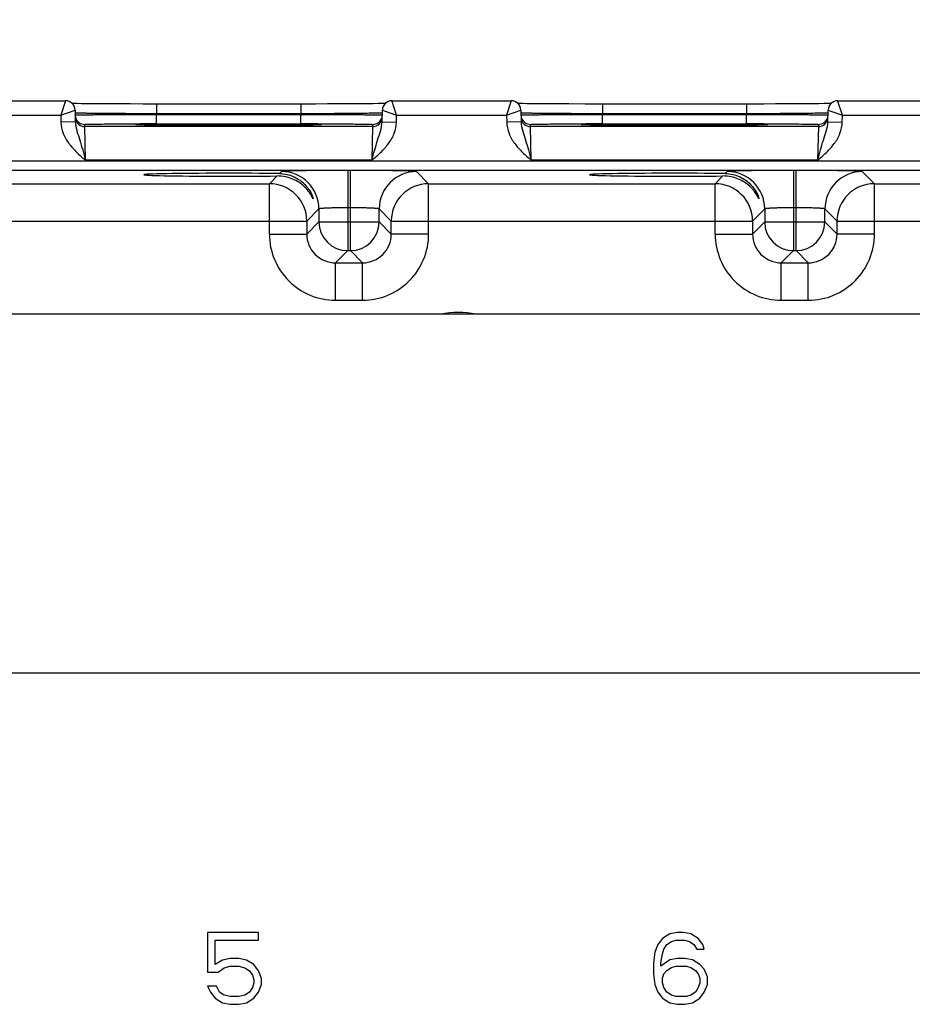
# Model space of a CAD drawing. Header units: inches. Extents: x 0 to 34, y 0 to 22.
# Tile 27 of 97: x 10.4 to 12.3, y 16 to 18.1. Entities that reach past the tile are written whole.
import ezdxf

# ---------------------------------------------------------------- set-up
doc = ezdxf.new("R2010")
doc.units = ezdxf.units.IN
doc.header["$LTSCALE"] = 1.87
doc.header["$MEASUREMENT"] = 0
doc.layers.get('0').update_dxf_attribs({"linetype": 'CONTINUOUS'})
doc.layers.add('COSMETIC', color=7, linetype='CONTINUOUS')
doc.layers.add('DIMENSIONS', color=7, linetype='CONTINUOUS')
doc.styles.get("Standard").update_dxf_attribs({"font": 'txt', "width": 0.8})
doc.dimstyles.new('DIMSTYLE_1', dxfattribs={"dimtxt": 0.125, "dimasz": 0.18, "dimexe": 0.125, "dimexo": 0.0625, "dimgap": 0.09, "dimtad": 0, "dimtih": 1, "dimtoh": 1, "dimzin": 4, "dimdsep": 46, "dimtxsty": 'STANDARD', "dimblk": '_FILLED', "dimblk1": '_FILLED', "dimblk2": '_FILLED', "dimcen": 0.09, "dimadec": 0, "dimazin": 0, "dimtp": 0.001, "dimtm": 0.001, "dimtfac": 1, "dimtofl": 0, "dimtmove": 0, "dimatfit": 3, "dimldrblk": '_FILLED', "dimfxl": 1, "dimtolj": 1, "dimtzin": 4, "dimarcsym": 0})

# ---------------------------------------------------------------- blocks, each defined once
blk = doc.blocks.new('*D14')
at = {"layer": 'DIMENSIONS', "color": 2, "linetype": 'CONTINUOUS'}
blk.add_line((13.6658, 16.7838), (13.6658, 18.5573), dxfattribs=at)
at = {"layer": 'DIMENSIONS', "color": 2, "linetype": 'CONTINUOUS', "insert": (13.6033, 18.6198), "char_height": 0.125, "width": 1.225, "attachment_point": 1, "rotation": 90, "line_spacing_factor": 0.9}
blk.add_mtext('9.67{\\Ftxt.shx;\\W1.000000;\\H0.125000; }[245.6]', dxfattribs=at)
blk = doc.blocks.new('_FILLED')
at = {"color": 0, "linetype": 'BYBLOCK'}
blk.add_solid([(0, 0), (-1, 0.174), (-1, -0.174)], dxfattribs=at)
blk = doc.blocks.new('*D15')
at = {"layer": 'DIMENSIONS', "color": 2, "linetype": 'CONTINUOUS'}
blk.add_line((18.8868, 16.7838), (18.8868, 18.5573), dxfattribs=at)
at = {"layer": 'DIMENSIONS', "color": 2, "linetype": 'CONTINUOUS', "insert": (18.8243, 18.6198), "char_height": 0.125, "width": 1.325, "attachment_point": 1, "rotation": 90, "line_spacing_factor": 0.9}
blk.add_mtext('14.89{\\Ftxt.shx;\\W1.000000;\\H0.125000; }[378.3]', dxfattribs=at)

msp = doc.modelspace()

# ---------------------------------------------------------------- linework, layer by layer
at = {"color": 7, "linetype": 'CONTINUOUS'}
for p, q in [((10.2823, 17.8816), (10.5313, 17.8816)), ((10.5313, 17.8816), (10.5215, 17.8516)), ((10.5473, 17.8759), (10.5452, 17.8759)), ((10.5551, 17.8758), (10.5473, 17.8759)), ((10.5646, 17.8756), (10.5551, 17.8758)), ((10.5723, 17.8755), (10.5646, 17.8756)), ((10.5863, 17.8754), (10.5723, 17.8755)), ((10.6026, 17.8753), (10.5863, 17.8754)), ((10.621, 17.8752), (10.6026, 17.8753)), ((10.6415, 17.8751), (10.621, 17.8752)), ((10.6661, 17.875), (10.6415, 17.8751)), ((10.6925, 17.8749), (10.6661, 17.875)), ((10.7181, 17.8749), (10.6925, 17.8749)), ((11.0289, 17.8749), (10.7181, 17.8749)), ((10.7214, 17.8749), (10.7214, 17.8553)), ((11.0222, 17.8749), (11.0222, 17.8553)), ((11.0527, 17.8749), (11.0289, 17.8749)), ((11.0777, 17.875), (11.0527, 17.8749)), ((11.1007, 17.8751), (11.0777, 17.875)), ((11.1235, 17.8752), (11.1007, 17.8751)), ((11.1434, 17.8753), (11.1235, 17.8752)), ((11.159, 17.8754), (11.1434, 17.8753)), ((11.1732, 17.8756), (11.159, 17.8754)), ((11.1838, 17.8757), (11.1732, 17.8756)), ((11.1922, 17.8758), (11.1838, 17.8757)), ((11.1984, 17.8759), (11.1922, 17.8758)), ((11.2221, 17.8516), (11.212, 17.8823)), ((11.2123, 17.8816), (11.4613, 17.8816)), ((11.4613, 17.8816), (11.4515, 17.8516)), ((11.4773, 17.8759), (11.4752, 17.8759)), ((11.4851, 17.8758), (11.4773, 17.8759)), ((11.4946, 17.8756), (11.4851, 17.8758)), ((11.5072, 17.8755), (11.4946, 17.8756)), ((11.522, 17.8754), (11.5072, 17.8755)), ((11.539, 17.8752), (11.522, 17.8754)), ((11.5582, 17.8751), (11.539, 17.8752)), ((11.5815, 17.875), (11.5582, 17.8751)), ((11.6157, 17.8749), (11.5815, 17.875)), ((11.6457, 17.8749), (11.6157, 17.8749)), ((11.9535, 17.8749), (11.6457, 17.8749)), ((11.6514, 17.8749), (11.6514, 17.8553)), ((11.9522, 17.8749), (11.9522, 17.8553)), ((11.9879, 17.8749), (11.9535, 17.8749)), ((12.0125, 17.875), (11.9879, 17.8749)), ((12.0351, 17.8751), (12.0125, 17.875)), ((12.0555, 17.8752), (12.0351, 17.8751)), ((12.0734, 17.8753), (12.0555, 17.8752)), ((12.089, 17.8754), (12.0734, 17.8753)), ((12.1032, 17.8756), (12.089, 17.8754)), ((12.1138, 17.8757), (12.1032, 17.8756)), ((12.1222, 17.8758), (12.1138, 17.8757)), ((12.1284, 17.8759), (12.1222, 17.8758)), ((12.1521, 17.8516), (12.142, 17.8823)), ((12.1423, 17.8816), (12.3913, 17.8816)), ((10.2921, 17.8516), (10.5215, 17.8516)), ((10.5215, 17.8516), (10.5512, 17.8619)), ((10.5215, 17.8516), (10.5217, 17.8374)), ((10.5513, 17.8619), (10.5517, 17.838)), ((10.7214, 17.8553), (10.7214, 17.8533)), ((10.7214, 17.8553), (11.0222, 17.8553)), ((10.7214, 17.8337), (10.7214, 17.8533)), ((10.7214, 17.8533), (11.0221, 17.8533)), ((11.0222, 17.8553), (11.0221, 17.8533)), ((11.0221, 17.8337), (11.0221, 17.8533)), ((11.1919, 17.838), (11.1923, 17.8619)), ((11.1923, 17.8619), (11.1961, 17.8606)), ((11.1961, 17.8606), (11.2221, 17.8516)), ((11.2218, 17.8374), (11.2221, 17.8516)), ((11.2221, 17.8516), (11.4515, 17.8516)), ((11.4515, 17.8516), (11.4812, 17.8619)), ((11.4515, 17.8516), (11.4517, 17.8374)), ((11.4813, 17.8619), (11.4817, 17.838)), ((11.6514, 17.8553), (11.6514, 17.8533)), ((11.6514, 17.8553), (11.9522, 17.8553)), ((11.6514, 17.8337), (11.6514, 17.8533)), ((11.6514, 17.8533), (11.9521, 17.8533)), ((11.9522, 17.8553), (11.9521, 17.8533)), ((11.9521, 17.8337), (11.9521, 17.8533)), ((12.1219, 17.838), (12.1223, 17.8619)), ((12.1223, 17.8619), (12.1261, 17.8606)), ((12.1261, 17.8606), (12.1521, 17.8516)), ((12.1518, 17.8374), (12.1521, 17.8516)), ((12.1521, 17.8516), (12.3815, 17.8516)), ((10.5517, 17.838), (10.5217, 17.8374)), ((10.5715, 17.8277), (10.5715, 17.8324)), ((11.172, 17.8277), (10.5715, 17.8277)), ((10.5731, 17.7577), (10.5715, 17.8277)), ((10.6808, 17.8316), (10.6806, 17.8316)), ((10.681, 17.8316), (10.6808, 17.8316)), ((10.6814, 17.8315), (10.681, 17.8316)), ((10.6819, 17.8315), (10.6814, 17.8315)), ((10.6826, 17.8315), (10.6819, 17.8315)), ((10.6836, 17.8314), (10.6826, 17.8315)), ((10.6852, 17.8314), (10.6836, 17.8314)), ((10.6876, 17.8313), (10.6852, 17.8314)), ((10.6915, 17.8312), (10.6876, 17.8313)), ((10.6981, 17.8311), (10.6915, 17.8312)), ((10.7074, 17.8309), (10.6981, 17.8311)), ((10.7188, 17.8308), (10.7074, 17.8309)), ((10.7325, 17.8307), (10.7188, 17.8308)), ((10.7214, 17.8337), (11.0221, 17.8337)), ((10.7486, 17.8305), (10.7325, 17.8307)), ((10.7673, 17.8304), (10.7486, 17.8305)), ((10.7886, 17.8303), (10.7673, 17.8304)), ((10.81, 17.8302), (10.7848, 17.8303)), ((10.8126, 17.8302), (10.7886, 17.8303)), ((10.8109, 17.8302), (10.81, 17.8302)), ((10.8369, 17.8302), (10.8126, 17.8302)), ((10.8633, 17.8301), (10.8369, 17.8302)), ((10.8882, 17.8301), (10.8633, 17.8301)), ((10.9135, 17.8302), (10.8882, 17.8301)), ((10.9374, 17.8302), (10.9135, 17.8302)), ((10.9336, 17.8302), (10.9258, 17.8302)), ((10.9344, 17.8302), (10.9336, 17.8302)), ((10.9611, 17.8303), (10.9374, 17.8302)), ((10.9824, 17.8304), (10.9611, 17.8303)), ((11, 17.8306), (10.9824, 17.8304)), ((11.0153, 17.8307), (11, 17.8306)), ((11.0282, 17.8308), (11.0153, 17.8307)), ((11.0389, 17.831), (11.0282, 17.8308)), ((11.047, 17.8311), (11.0389, 17.831)), ((11.0529, 17.8312), (11.047, 17.8311)), ((11.0564, 17.8313), (11.0529, 17.8312)), ((11.0578, 17.8314), (11.0564, 17.8313)), ((11.0595, 17.8314), (11.0578, 17.8314)), ((11.0607, 17.8315), (11.0595, 17.8314)), ((11.0615, 17.8315), (11.0607, 17.8315)), ((11.062, 17.8315), (11.0615, 17.8315)), ((11.0625, 17.8316), (11.062, 17.8315)), ((11.0627, 17.8316), (11.0625, 17.8316)), ((11.0629, 17.8316), (11.0627, 17.8316)), ((11.0631, 17.8316), (11.0629, 17.8316)), ((11.0632, 17.8316), (11.0631, 17.8316)), ((11.172, 17.8277), (11.1704, 17.7577)), ((11.1721, 17.8324), (11.172, 17.8277)), ((11.1919, 17.838), (11.2218, 17.8374)), ((11.4817, 17.838), (11.4517, 17.8374)), ((11.5015, 17.8277), (11.5015, 17.8324)), ((12.102, 17.8277), (11.5015, 17.8277)), ((11.5031, 17.7577), (11.5015, 17.8277)), ((11.6107, 17.8316), (11.6105, 17.8316)), ((11.6109, 17.8316), (11.6107, 17.8316)), ((11.6112, 17.8316), (11.6109, 17.8316)), ((11.6117, 17.8315), (11.6112, 17.8316)), ((11.6123, 17.8315), (11.6117, 17.8315)), ((11.6131, 17.8315), (11.6123, 17.8315)), ((11.6142, 17.8314), (11.6131, 17.8315)), ((11.616, 17.8314), (11.6142, 17.8314)), ((11.6185, 17.8313), (11.616, 17.8314)), ((11.6225, 17.8312), (11.6185, 17.8313)), ((11.6295, 17.8311), (11.6225, 17.8312)), ((11.6391, 17.8309), (11.6295, 17.8311)), ((11.6509, 17.8308), (11.6391, 17.8309)), ((11.665, 17.8306), (11.6509, 17.8308)), ((11.6514, 17.8337), (11.9521, 17.8337)), ((11.6815, 17.8305), (11.665, 17.8306)), ((11.7058, 17.8304), (11.6815, 17.8305)), ((11.7283, 17.8303), (11.7058, 17.8304)), ((11.74, 17.8302), (11.7148, 17.8303)), ((11.7556, 17.8302), (11.7283, 17.8303)), ((11.7409, 17.8302), (11.74, 17.8302)), ((11.7884, 17.8301), (11.7556, 17.8302)), ((11.82, 17.8301), (11.7884, 17.8301)), ((11.8488, 17.8302), (11.82, 17.8301)), ((11.8756, 17.8303), (11.8488, 17.8302)), ((11.8636, 17.8302), (11.8558, 17.8302)), ((11.8644, 17.8302), (11.8636, 17.8302)), ((11.8985, 17.8304), (11.8756, 17.8303)), ((11.9202, 17.8305), (11.8985, 17.8304)), ((11.9379, 17.8306), (11.9202, 17.8305)), ((11.9529, 17.8308), (11.9379, 17.8306)), ((11.9646, 17.8309), (11.9529, 17.8308)), ((11.9741, 17.8311), (11.9646, 17.8309)), ((11.9811, 17.8312), (11.9741, 17.8311)), ((11.9853, 17.8313), (11.9811, 17.8312)), ((11.9878, 17.8314), (11.9853, 17.8313)), ((11.9895, 17.8314), (11.9878, 17.8314)), ((11.9907, 17.8315), (11.9895, 17.8314)), ((11.9915, 17.8315), (11.9907, 17.8315)), ((11.992, 17.8315), (11.9915, 17.8315)), ((11.9925, 17.8316), (11.992, 17.8315)), ((11.9927, 17.8316), (11.9925, 17.8316)), ((11.9929, 17.8316), (11.9927, 17.8316)), ((11.9931, 17.8316), (11.9929, 17.8316)), ((11.9932, 17.8316), (11.9931, 17.8316)), ((12.102, 17.8277), (12.1004, 17.7577)), ((12.1021, 17.8324), (12.102, 17.8277)), ((12.1219, 17.838), (12.1518, 17.8374)), ((19.6905, 17.7555), (6.7202, 17.7555)), ((11.1704, 17.7577), (10.5731, 17.7577)), ((12.1004, 17.7577), (11.5031, 17.7577)), ((19.6905, 17.7365), (6.7202, 17.7365)), ((10.9728, 17.7248), (10.9566, 17.7087)), ((10.982, 17.7341), (10.9778, 17.7298)), ((11.12, 17.7364), (11.12, 17.5691)), ((11.1256, 17.7364), (11.12, 17.7364)), ((11.1256, 17.5691), (11.1256, 17.7364)), ((11.2889, 17.7087), (11.2635, 17.7341)), ((11.9028, 17.7248), (11.8866, 17.7087)), ((11.912, 17.7341), (11.9078, 17.7298)), ((12.05, 17.7364), (12.05, 17.5691)), ((12.0556, 17.7364), (12.05, 17.7364)), ((12.0556, 17.5691), (12.0556, 17.7364)), ((12.2189, 17.7087), (12.1935, 17.7341)), ((10.3589, 17.7087), (10.9566, 17.7087)), ((10.9566, 17.6037), (10.9566, 17.7087)), ((11.2889, 17.6037), (11.2889, 17.7087)), ((11.2889, 17.7087), (11.8866, 17.7087)), ((11.8866, 17.6037), (11.8866, 17.7087)), ((12.2189, 17.6037), (12.2189, 17.7087)), ((12.2189, 17.7087), (12.8166, 17.7087)), ((11.06, 17.6561), (11.0346, 17.6307)), ((11.06, 17.6561), (11.06, 17.6291)), ((11.1256, 17.6585), (11.12, 17.6585)), ((11.1856, 17.6291), (11.1856, 17.6561)), ((11.2109, 17.6307), (11.1856, 17.6561)), ((11.99, 17.6561), (11.9646, 17.6307)), ((11.99, 17.6561), (11.99, 17.6291)), ((12.0556, 17.6585), (12.05, 17.6585)), ((12.1156, 17.6291), (12.1156, 17.6561)), ((12.1409, 17.6307), (12.1156, 17.6561)), ((10.2809, 17.6307), (11.0346, 17.6307)), ((11.0346, 17.6307), (11.0346, 17.6037)), ((11.06, 17.6291), (11.0346, 17.6037)), ((11.06, 17.6291), (11.1856, 17.6291)), ((11.1856, 17.6291), (11.2109, 17.6037)), ((11.2109, 17.6037), (11.2109, 17.6307)), ((11.2109, 17.6307), (11.9646, 17.6307)), ((11.9646, 17.6307), (11.9646, 17.6037)), ((11.99, 17.6291), (11.9646, 17.6037)), ((11.99, 17.6291), (12.1156, 17.6291)), ((12.1156, 17.6291), (12.1409, 17.6037)), ((12.1409, 17.6037), (12.1409, 17.6307)), ((12.1409, 17.6307), (12.8946, 17.6307)), ((10.9566, 17.6037), (11.0346, 17.6037)), ((11.2889, 17.6037), (11.2109, 17.6037)), ((11.8866, 17.6037), (11.9646, 17.6037)), ((12.2189, 17.6037), (12.1409, 17.6037)), ((11.12, 17.5691), (11.0946, 17.5437)), ((11.12, 17.5691), (11.1256, 17.5691)), ((11.1256, 17.5691), (11.1509, 17.5437)), ((12.05, 17.5691), (12.0246, 17.5437)), ((12.05, 17.5691), (12.0556, 17.5691)), ((12.0556, 17.5691), (12.0809, 17.5437)), ((11.0946, 17.4657), (11.0946, 17.5437)), ((11.0946, 17.5437), (11.1509, 17.5437)), ((11.1509, 17.4657), (11.1509, 17.5437)), ((12.0246, 17.4657), (12.0246, 17.5437)), ((12.0246, 17.5437), (12.0809, 17.5437)), ((12.0809, 17.4657), (12.0809, 17.5437)), ((11.0946, 17.4657), (11.1509, 17.4657)), ((12.0246, 17.4657), (12.0809, 17.4657)), ((19.5469, 17.4365), (6.8803, 17.4365)), ((6.8803, 16.6885), (19.5469, 16.6885)), ((10.8278, 16.147), (10.8278, 16.0642)), ((10.9337, 16.147), (10.8278, 16.147)), ((10.9337, 16.131), (10.9337, 16.147)), ((11.7922, 16.1442), (11.7765, 16.1346)), ((11.8078, 16.1473), (11.7922, 16.1442)), ((11.8203, 16.1473), (11.8078, 16.1473)), ((11.8359, 16.1442), (11.8203, 16.1473)), ((11.8515, 16.1346), (11.8359, 16.1442)), ((10.8434, 16.0801), (10.8434, 16.131)), ((10.8434, 16.131), (10.9337, 16.131)), ((11.7672, 16.1218), (11.7609, 16.1059)), ((11.7765, 16.1346), (11.7672, 16.1218)), ((11.7797, 16.1122), (11.7859, 16.1218)), ((11.7859, 16.1218), (11.7953, 16.1282)), ((11.7953, 16.1282), (11.8047, 16.1314)), ((11.8047, 16.1314), (11.8234, 16.1314)), ((11.8234, 16.1314), (11.8328, 16.1282)), ((11.8328, 16.1282), (11.8422, 16.1218)), ((11.8422, 16.1218), (11.8484, 16.1122)), ((11.8609, 16.1218), (11.8515, 16.1346)), ((11.864, 16.1122), (11.8609, 16.1218)), ((11.7609, 16.1059), (11.7578, 16.0835)), ((11.7734, 16.0835), (11.7765, 16.1027)), ((11.7765, 16.1027), (11.7797, 16.1122)), ((11.8484, 16.1122), (11.864, 16.1122)), ((10.8589, 16.0897), (10.8434, 16.0801)), ((10.8745, 16.0928), (10.8589, 16.0897)), ((10.8932, 16.0928), (10.8745, 16.0928)), ((10.9088, 16.0897), (10.8932, 16.0928)), ((10.9244, 16.0801), (10.9088, 16.0897)), ((10.9337, 16.0674), (10.9244, 16.0801)), ((11.7578, 16.0835), (11.7578, 16.0612)), ((11.7922, 16.0899), (11.7734, 16.0771)), ((11.7734, 16.0771), (11.7734, 16.0835)), ((11.8078, 16.0931), (11.7922, 16.0899)), ((11.8234, 16.0931), (11.8078, 16.0931)), ((11.839, 16.0899), (11.8234, 16.0931)), ((11.8547, 16.0803), (11.839, 16.0899)), ((11.864, 16.0708), (11.8547, 16.0803)), ((10.8278, 16.0642), (10.8496, 16.0642)), ((10.8496, 16.0642), (10.8621, 16.0737)), ((10.8621, 16.0737), (10.8745, 16.0769)), ((10.8745, 16.0769), (10.8932, 16.0769)), ((10.8932, 16.0769), (10.9057, 16.0737)), ((10.9057, 16.0737), (10.915, 16.0674)), ((10.915, 16.0674), (10.9213, 16.0578)), ((10.9213, 16.0578), (10.9244, 16.0483)), ((10.94, 16.0515), (10.9337, 16.0674)), ((11.7578, 16.0612), (11.7609, 16.0388)), ((11.7765, 16.0516), (11.7797, 16.0612)), ((11.7797, 16.0612), (11.7859, 16.0676)), ((11.7859, 16.0676), (11.7953, 16.0739)), ((11.7953, 16.0739), (11.8047, 16.0771)), ((11.8047, 16.0771), (11.8265, 16.0771)), ((11.8265, 16.0771), (11.8359, 16.0739)), ((11.8359, 16.0739), (11.8453, 16.0676)), ((11.8453, 16.0676), (11.8515, 16.0612)), ((11.8515, 16.0612), (11.8547, 16.0516)), ((11.8703, 16.0548), (11.864, 16.0708)), ((10.9244, 16.0419), (10.9213, 16.0324)), ((10.9244, 16.0483), (10.9244, 16.0419)), ((10.9337, 16.0228), (10.94, 16.0387)), ((10.94, 16.0387), (10.94, 16.0515)), ((11.7609, 16.0388), (11.7672, 16.0229)), ((11.7765, 16.042), (11.7765, 16.0516)), ((11.7797, 16.0325), (11.7765, 16.042)), ((11.8547, 16.042), (11.8515, 16.0325)), ((11.8547, 16.0516), (11.8547, 16.042)), ((11.864, 16.0229), (11.8703, 16.0388)), ((11.8703, 16.0388), (11.8703, 16.0548)), ((10.8278, 16.0355), (10.834, 16.0228)), ((10.8465, 16.0355), (10.8278, 16.0355)), ((10.834, 16.0228), (10.8434, 16.0101)), ((10.8527, 16.0228), (10.8465, 16.0355)), ((10.8621, 16.0164), (10.8527, 16.0228)), ((10.915, 16.0228), (10.9057, 16.0164)), ((10.9213, 16.0324), (10.915, 16.0228)), ((10.9244, 16.0101), (10.9337, 16.0228)), ((11.7672, 16.0229), (11.7765, 16.0101)), ((11.7859, 16.0229), (11.7797, 16.0325)), ((11.7953, 16.0165), (11.7859, 16.0229)), ((11.8453, 16.0229), (11.8359, 16.0165)), ((11.8515, 16.0325), (11.8453, 16.0229)), ((11.8547, 16.0101), (11.864, 16.0229)), ((10.8434, 16.0101), (10.8589, 16.0005)), ((10.8589, 16.0005), (10.8745, 15.9973)), ((10.8745, 16.0133), (10.8621, 16.0164)), ((10.8932, 16.0133), (10.8745, 16.0133)), ((10.8745, 15.9973), (10.8932, 15.9973)), ((10.9057, 16.0164), (10.8932, 16.0133)), ((10.8932, 15.9973), (10.9088, 16.0005)), ((10.9088, 16.0005), (10.9244, 16.0101)), ((11.7765, 16.0101), (11.7922, 16.0005)), ((11.7922, 16.0005), (11.8078, 15.9973)), ((11.8047, 16.0133), (11.7953, 16.0165)), ((11.8265, 16.0133), (11.8047, 16.0133)), ((11.8078, 15.9973), (11.8234, 15.9973)), ((11.8234, 15.9973), (11.839, 16.0005)), ((11.8359, 16.0165), (11.8265, 16.0133)), ((11.839, 16.0005), (11.8547, 16.0101))]:
    msp.add_line(p, q, dxfattribs=at)
for points in [[(10.6806, 17.8316), (10.6804, 17.8316), (10.6804, 17.8316), (10.6803, 17.8316)], [(11.0633, 17.8316), (11.0632, 17.8316), (11.0632, 17.8316)], [(11.6105, 17.8316), (11.6104, 17.8316), (11.6103, 17.8316)], [(11.9933, 17.8316), (11.9932, 17.8316), (11.9932, 17.8316)]]:
    msp.add_lwpolyline(points, dxfattribs=at)
for centre, radius, start, end in [((10.5313, 17.8616), 0.02, 1.0014, 90.003), ((11.2123, 17.8616), 0.02, 89.9965, 178.9986), ((11.4613, 17.8616), 0.02, 1.0014, 90.003), ((12.1423, 17.8616), 0.02, 89.9965, 178.9986), ((10.5716, 17.8524), 0.0201, 185.9764, 200.7377), ((10.5715, 17.8477), 0.02, 185.9442, 270.0012), ((10.5715, 17.8524), 0.02, 200.7819, 269.9982), ((11.172, 17.8477), 0.02, 269.9988, 354.0557), ((11.1721, 17.8524), 0.02, 270.0018, 339.2182), ((11.5016, 17.8524), 0.0201, 185.9764, 200.7377), ((11.5015, 17.8477), 0.02, 185.9442, 270.0012), ((11.5015, 17.8524), 0.02, 200.7819, 269.9982), ((12.102, 17.8477), 0.02, 269.9988, 354.0557), ((12.1021, 17.8524), 0.02, 270.0018, 339.2182), ((10.7211, 1.2048), 16.6289, 89.99887, 90.1204), ((10.8715, 39.2869), 21.4568, 269.83809, 270.00066), ((10.8725, 39.0167), 21.1866, 269.99809, 270.14427), ((11.0222, 0.9525), 16.8812, 89.88052, 90.00023), ((11.6511, 1.2048), 16.6289, 89.99887, 90.1204), ((11.8015, 39.2869), 21.4568, 269.83809, 270.00066), ((11.8025, 39.0167), 21.1866, 269.99809, 270.14427), ((11.9522, 0.9525), 16.8812, 89.88052, 90.00023), ((10.982, 17.6561), 0.078, 0.0209, 89.9791), ((11.2636, 17.6561), 0.078, 90.0209, 179.9791), ((11.912, 17.6561), 0.078, 0.0209, 89.9791), ((12.1936, 17.6561), 0.078, 90.0209, 179.9791), ((10.9566, 17.6307), 0.078, 0.0209, 89.9791), ((11.2889, 17.6307), 0.078, 90.021, 179.979), ((11.8866, 17.6307), 0.078, 0.0209, 89.9791), ((12.2189, 17.6307), 0.078, 90.021, 179.979), ((11.12, 17.6291), 0.06, 180.0215, 269.9785), ((11.1255, 17.6291), 0.06, 270.0215, 359.9785), ((12.05, 17.6291), 0.06, 180.0215, 269.9785), ((12.0555, 17.6291), 0.06, 270.0215, 359.9785), ((11.0946, 17.6037), 0.138, 179.9968, 270.0032), ((11.0946, 17.6037), 0.06, 179.9647, 270.0353), ((11.1509, 17.6037), 0.138, 269.9968, 0.0032), ((11.151, 17.6037), 0.06, 269.9659, 0.0341), ((12.0246, 17.6037), 0.138, 179.9968, 270.0032), ((12.0246, 17.6037), 0.06, 179.9647, 270.0353), ((12.0809, 17.6037), 0.138, 269.9968, 0.0032), ((12.081, 17.6037), 0.06, 269.9659, 0.0341)]:
    msp.add_arc(centre, radius, start, end, dxfattribs=at)
for centre in [(10.8718, 17.7274), (11.8018, 17.7274)]:
    msp.add_ellipse(centre, major_axis=(0.1771, 0), ratio=0.017455, start_param=0.92934, end_param=5.318939, dxfattribs=at)
for points in [[(10.5512, 17.8619), (10.5512, 17.8619), (10.5513, 17.8619), (10.5513, 17.8619)], [(11.4812, 17.8619), (11.4812, 17.8619), (11.4813, 17.8619), (11.4813, 17.8619)]]:
    msp.add_open_spline(points, degree=3, dxfattribs=at)
for points, knots in [([(10.5514, 17.8569), (10.5514, 17.8568), (10.5518, 17.8569), (10.5523, 17.8567), (10.5534, 17.8567), (10.5548, 17.8566), (10.5566, 17.8566), (10.5598, 17.8565), (10.5648, 17.8564), (10.5719, 17.8562), (10.5805, 17.8561), (10.5904, 17.856), (10.6016, 17.8559), (10.6139, 17.8558), (10.6323, 17.8556), (10.6572, 17.8555), (10.6886, 17.8553), (10.7103, 17.8553), (10.7214, 17.8553)], [0, 0, 0, 0, 0.001269, 0.004904, 0.010927, 0.019331, 0.030094, 0.043192, 0.076265, 0.118231, 0.168685, 0.227145, 0.293046, 0.365752, 0.444565, 0.617421, 0.804963, 1, 1, 1, 1]), ([(10.5515, 17.852), (10.5515, 17.8521), (10.5519, 17.852), (10.5524, 17.8522), (10.5535, 17.8522), (10.5548, 17.8522), (10.5567, 17.8523), (10.5599, 17.8523), (10.5649, 17.8524), (10.572, 17.8525), (10.5805, 17.8526), (10.5904, 17.8527), (10.6016, 17.8528), (10.6139, 17.8529), (10.6323, 17.853), (10.6572, 17.8531), (10.6887, 17.8532), (10.7104, 17.8533), (10.7214, 17.8533)], [0, 0, 0, 0, 0.001233, 0.004848, 0.010855, 0.019244, 0.029994, 0.043079, 0.076129, 0.118075, 0.168515, 0.226965, 0.292863, 0.365572, 0.444395, 0.617289, 0.804889, 1, 1, 1, 1]), ([(11.0221, 17.8533), (11.0332, 17.8533), (11.0549, 17.8532), (11.0864, 17.8531), (11.1112, 17.853), (11.1296, 17.8529), (11.1419, 17.8528), (11.1531, 17.8527), (11.163, 17.8526), (11.1716, 17.8525), (11.1787, 17.8524), (11.1837, 17.8523), (11.1869, 17.8523), (11.1887, 17.8522), (11.1901, 17.8522), (11.1912, 17.8522), (11.1917, 17.852), (11.1921, 17.8521), (11.1921, 17.852)], [0, 0, 0, 0, 0.195111, 0.382711, 0.555605, 0.634428, 0.707137, 0.773035, 0.831485, 0.881925, 0.923871, 0.956921, 0.970006, 0.980756, 0.989145, 0.995152, 0.998767, 1, 1, 1, 1]), ([(11.0222, 17.8553), (11.0432, 17.8553), (11.0739, 17.8554), (11.113, 17.8556), (11.1381, 17.8558), (11.159, 17.8561), (11.1735, 17.8563), (11.1824, 17.8565), (11.1869, 17.8566), (11.19, 17.8567), (11.1915, 17.8568), (11.192, 17.8569)], [0, 0, 0, 0, 0.372158, 0.541364, 0.690991, 0.815629, 0.910768, 0.946154, 0.972968, 0.990968, 1, 1, 1, 1]), ([(11.4814, 17.8569), (11.4814, 17.8568), (11.4818, 17.8569), (11.4823, 17.8567), (11.4834, 17.8567), (11.4848, 17.8566), (11.4866, 17.8566), (11.4898, 17.8565), (11.4948, 17.8564), (11.5019, 17.8562), (11.5105, 17.8561), (11.5204, 17.856), (11.5316, 17.8559), (11.5439, 17.8558), (11.5623, 17.8556), (11.5872, 17.8555), (11.6186, 17.8553), (11.6403, 17.8553), (11.6514, 17.8553)], [0, 0, 0, 0, 0.001269, 0.004904, 0.010927, 0.019331, 0.030094, 0.043192, 0.076265, 0.118231, 0.168685, 0.227145, 0.293046, 0.365752, 0.444565, 0.617421, 0.804963, 1, 1, 1, 1]), ([(11.4815, 17.852), (11.4815, 17.8521), (11.4819, 17.852), (11.4824, 17.8522), (11.4835, 17.8522), (11.4848, 17.8522), (11.4867, 17.8523), (11.4899, 17.8523), (11.4949, 17.8524), (11.502, 17.8525), (11.5105, 17.8526), (11.5204, 17.8527), (11.5316, 17.8528), (11.5439, 17.8529), (11.5623, 17.853), (11.5872, 17.8531), (11.6187, 17.8532), (11.6404, 17.8533), (11.6514, 17.8533)], [0, 0, 0, 0, 0.001233, 0.004848, 0.010855, 0.019244, 0.029994, 0.043079, 0.076129, 0.118075, 0.168515, 0.226965, 0.292863, 0.365572, 0.444395, 0.617289, 0.804889, 1, 1, 1, 1]), ([(11.9521, 17.8533), (11.9632, 17.8533), (11.9849, 17.8532), (12.0164, 17.8531), (12.0412, 17.853), (12.0596, 17.8529), (12.0719, 17.8528), (12.0831, 17.8527), (12.093, 17.8526), (12.1016, 17.8525), (12.1087, 17.8524), (12.1137, 17.8523), (12.1169, 17.8523), (12.1187, 17.8522), (12.1201, 17.8522), (12.1212, 17.8522), (12.1217, 17.852), (12.1221, 17.8521), (12.1221, 17.852)], [0, 0, 0, 0, 0.195111, 0.382711, 0.555605, 0.634428, 0.707137, 0.773035, 0.831485, 0.881925, 0.923871, 0.956921, 0.970006, 0.980756, 0.989145, 0.995152, 0.998767, 1, 1, 1, 1]), ([(11.9522, 17.8553), (11.9732, 17.8553), (12.0039, 17.8554), (12.043, 17.8556), (12.0681, 17.8558), (12.089, 17.8561), (12.1035, 17.8563), (12.1124, 17.8565), (12.1169, 17.8566), (12.12, 17.8567), (12.1215, 17.8568), (12.122, 17.8569)], [0, 0, 0, 0, 0.372158, 0.541364, 0.690991, 0.815629, 0.910768, 0.946154, 0.972968, 0.990968, 1, 1, 1, 1]), ([(10.5217, 17.8374), (10.5219, 17.8293), (10.5254, 17.813), (10.5379, 17.7917), (10.5546, 17.7737), (10.5669, 17.763), (10.5731, 17.7577)], [0, 0, 0, 0, 0.249434, 0.499356, 0.749606, 1, 1, 1, 1]), ([(10.5517, 17.838), (10.5518, 17.8314), (10.555, 17.8183), (10.5613, 17.7991), (10.5673, 17.7788), (10.5711, 17.7648), (10.5731, 17.7577)], [0, 0, 0, 0, 0.237871, 0.478216, 0.733079, 1, 1, 1, 1]), ([(10.5715, 17.8324), (10.5715, 17.8324), (10.5717, 17.8324), (10.572, 17.8325), (10.5727, 17.8325), (10.5736, 17.8326), (10.5748, 17.8326), (10.5768, 17.8327), (10.58, 17.8328), (10.5846, 17.8329), (10.5901, 17.833), (10.5965, 17.8331), (10.6068, 17.8332), (10.6215, 17.8334), (10.6411, 17.8335), (10.663, 17.8336), (10.6782, 17.8336), (10.6861, 17.8336)], [0, 0, 0, 0, 0.001224, 0.00465, 0.010321, 0.01824, 0.028394, 0.040766, 0.072077, 0.111958, 0.16014, 0.216285, 0.280008, 0.428364, 0.6011, 0.793426, 1, 1, 1, 1]), ([(10.6864, 17.8313), (10.6836, 17.8314), (10.6726, 17.8318), (10.6835, 17.8322), (10.6862, 17.8323)], [0, 0, 0, 0, 0.506957, 1, 1, 1, 1]), ([(10.6862, 17.8323), (10.6951, 17.8326), (10.7184, 17.8329), (10.7803, 17.8334), (10.8332, 17.8335), (10.8718, 17.8335)], [0, 0, 0, 0, 0.144834, 0.376551, 1, 1, 1, 1]), ([(10.7848, 17.8303), (10.7644, 17.8304), (10.7316, 17.8306), (10.6988, 17.831), (10.6864, 17.8313)], [0, 0, 0, 0, 0.622035, 1, 1, 1, 1]), ([(10.8718, 17.8335), (10.9102, 17.8335), (10.963, 17.8334), (11.0248, 17.8329), (11.0481, 17.8326), (11.0571, 17.8323)], [0, 0, 0, 0, 0.622443, 0.85433, 1, 1, 1, 1]), ([(11.0574, 17.8313), (11.0421, 17.8309), (11.0011, 17.8306), (10.9601, 17.8303), (10.9344, 17.8302)], [0, 0, 0, 0, 0.373943, 1, 1, 1, 1]), ([(11.0571, 17.8323), (11.0599, 17.8322), (11.071, 17.8318), (11.0601, 17.8314), (11.0574, 17.8313)], [0, 0, 0, 0, 0.507698, 1, 1, 1, 1]), ([(11.0574, 17.8336), (11.0653, 17.8336), (11.0806, 17.8336), (11.1024, 17.8335), (11.1221, 17.8334), (11.1368, 17.8332), (11.147, 17.8331), (11.1534, 17.833), (11.159, 17.8329), (11.1635, 17.8328), (11.1667, 17.8327), (11.1688, 17.8326), (11.1699, 17.8326), (11.1708, 17.8325), (11.1715, 17.8325), (11.1718, 17.8324), (11.1721, 17.8324), (11.1721, 17.8324)], [0, 0, 0, 0, 0.206573, 0.398898, 0.571634, 0.71999, 0.783713, 0.839858, 0.88804, 0.927922, 0.959234, 0.971605, 0.98176, 0.989679, 0.99535, 0.998776, 1, 1, 1, 1]), ([(11.1704, 17.7577), (11.1724, 17.7648), (11.1762, 17.7788), (11.1822, 17.7991), (11.1885, 17.8183), (11.1917, 17.8314), (11.1919, 17.838)], [0, 0, 0, 0, 0.26692, 0.521785, 0.762128, 1, 1, 1, 1]), ([(11.1704, 17.7577), (11.1766, 17.763), (11.189, 17.7737), (11.2057, 17.7917), (11.2182, 17.813), (11.2217, 17.8293), (11.2218, 17.8374)], [0, 0, 0, 0, 0.250433, 0.500695, 0.750607, 1, 1, 1, 1]), ([(11.4517, 17.8374), (11.4519, 17.8293), (11.4554, 17.813), (11.4679, 17.7917), (11.4846, 17.7737), (11.4969, 17.763), (11.5031, 17.7577)], [0, 0, 0, 0, 0.249434, 0.499356, 0.749606, 1, 1, 1, 1]), ([(11.4817, 17.838), (11.4818, 17.8314), (11.485, 17.8183), (11.4913, 17.7991), (11.4973, 17.7788), (11.5011, 17.7648), (11.5031, 17.7577)], [0, 0, 0, 0, 0.237871, 0.478216, 0.733079, 1, 1, 1, 1]), ([(11.5015, 17.8324), (11.5015, 17.8324), (11.5017, 17.8324), (11.502, 17.8325), (11.5027, 17.8325), (11.5036, 17.8326), (11.5048, 17.8326), (11.5068, 17.8327), (11.51, 17.8328), (11.5146, 17.8329), (11.5201, 17.833), (11.5265, 17.8331), (11.5368, 17.8332), (11.5515, 17.8334), (11.5711, 17.8335), (11.593, 17.8336), (11.6082, 17.8336), (11.6161, 17.8336)], [0, 0, 0, 0, 0.001224, 0.00465, 0.010321, 0.01824, 0.028394, 0.040766, 0.072077, 0.111958, 0.16014, 0.216285, 0.280008, 0.428364, 0.6011, 0.793426, 1, 1, 1, 1]), ([(11.6164, 17.8313), (11.6136, 17.8314), (11.6026, 17.8318), (11.6135, 17.8322), (11.6162, 17.8323)], [0, 0, 0, 0, 0.506957, 1, 1, 1, 1]), ([(11.6162, 17.8323), (11.6251, 17.8326), (11.6484, 17.8329), (11.7103, 17.8334), (11.7632, 17.8335), (11.8018, 17.8335)], [0, 0, 0, 0, 0.144834, 0.376551, 1, 1, 1, 1]), ([(11.7148, 17.8303), (11.6944, 17.8304), (11.6616, 17.8306), (11.6288, 17.831), (11.6164, 17.8313)], [0, 0, 0, 0, 0.622035, 1, 1, 1, 1]), ([(11.8018, 17.8335), (11.8402, 17.8335), (11.893, 17.8334), (11.9548, 17.8329), (11.9781, 17.8326), (11.9871, 17.8323)], [0, 0, 0, 0, 0.622443, 0.85433, 1, 1, 1, 1]), ([(11.9874, 17.8313), (11.9721, 17.8309), (11.9311, 17.8306), (11.8901, 17.8303), (11.8644, 17.8302)], [0, 0, 0, 0, 0.373943, 1, 1, 1, 1]), ([(11.9871, 17.8323), (11.9899, 17.8322), (12.001, 17.8318), (11.9901, 17.8314), (11.9874, 17.8313)], [0, 0, 0, 0, 0.507698, 1, 1, 1, 1]), ([(11.9874, 17.8336), (11.9953, 17.8336), (12.0106, 17.8336), (12.0324, 17.8335), (12.0521, 17.8334), (12.0668, 17.8332), (12.077, 17.8331), (12.0834, 17.833), (12.089, 17.8329), (12.0935, 17.8328), (12.0967, 17.8327), (12.0988, 17.8326), (12.0999, 17.8326), (12.1008, 17.8325), (12.1015, 17.8325), (12.1018, 17.8324), (12.1021, 17.8324), (12.1021, 17.8324)], [0, 0, 0, 0, 0.206573, 0.398898, 0.571634, 0.71999, 0.783713, 0.839858, 0.88804, 0.927922, 0.959234, 0.971605, 0.98176, 0.989679, 0.99535, 0.998776, 1, 1, 1, 1]), ([(12.1004, 17.7577), (12.1024, 17.7648), (12.1062, 17.7788), (12.1122, 17.7991), (12.1185, 17.8183), (12.1217, 17.8314), (12.1219, 17.838)], [0, 0, 0, 0, 0.26692, 0.521785, 0.762128, 1, 1, 1, 1]), ([(12.1004, 17.7577), (12.1066, 17.763), (12.119, 17.7737), (12.1357, 17.7917), (12.1482, 17.813), (12.1517, 17.8293), (12.1518, 17.8374)], [0, 0, 0, 0, 0.250433, 0.500695, 0.750607, 1, 1, 1, 1]), ([(11.048, 17.6775), (11.048, 17.6774), (11.0481, 17.6773), (11.0479, 17.6773), (11.0478, 17.6775), (11.0476, 17.6778), (11.0472, 17.6785), (11.0466, 17.6796), (11.0459, 17.6809), (11.0447, 17.6832), (11.0428, 17.6864), (11.0401, 17.6905), (11.0368, 17.6948), (11.033, 17.6992), (11.027, 17.7052), (11.018, 17.7122), (11.0051, 17.719), (10.9898, 17.7238), (10.9786, 17.7249), (10.9728, 17.7248)], [0, 0, 0, 0, 0.001227, 0.001933, 0.003552, 0.006307, 0.015176, 0.028203, 0.044786, 0.064311, 0.11032, 0.163239, 0.221276, 0.283424, 0.349132, 0.49033, 0.644891, 0.814188, 1, 1, 1, 1]), ([(10.9778, 17.7298), (10.9883, 17.7297), (11.0037, 17.7262), (11.0205, 17.7163), (11.0303, 17.7079), (11.0378, 17.6988), (11.0426, 17.6912), (11.0453, 17.6855), (11.0468, 17.6819), (11.0476, 17.6793), (11.0481, 17.6779), (11.048, 17.6775)], [0, 0, 0, 0, 0.337578, 0.486404, 0.623742, 0.749964, 0.862771, 0.911925, 0.953601, 0.984381, 1, 1, 1, 1]), ([(11.12, 17.7364), (11.1111, 17.7364), (11.0937, 17.7364), (11.0684, 17.7363), (11.045, 17.7361), (11.0272, 17.7358), (11.0145, 17.7356), (11.0064, 17.7354), (10.9995, 17.7352), (10.9936, 17.735), (10.9889, 17.7348), (10.9858, 17.7346), (10.9839, 17.7344), (10.983, 17.7343), (10.9824, 17.7342), (10.9821, 17.7341), (10.982, 17.7341)], [0, 0, 0, 0, 0.192891, 0.378526, 0.549945, 0.700693, 0.766512, 0.825116, 0.875955, 0.918551, 0.952509, 0.977514, 0.986589, 0.993353, 0.997807, 1, 1, 1, 1]), ([(11.2635, 17.7341), (11.2635, 17.7341), (11.2631, 17.7342), (11.2626, 17.7343), (11.2616, 17.7344), (11.2598, 17.7346), (11.2566, 17.7348), (11.252, 17.735), (11.2461, 17.7352), (11.2391, 17.7354), (11.231, 17.7356), (11.2184, 17.7358), (11.2005, 17.7361), (11.1772, 17.7363), (11.1519, 17.7364), (11.1344, 17.7364), (11.1256, 17.7364)], [0, 0, 0, 0, 0.002193, 0.006647, 0.013411, 0.022486, 0.047491, 0.081449, 0.124045, 0.174884, 0.233488, 0.299307, 0.450055, 0.621474, 0.807109, 1, 1, 1, 1]), ([(11.978, 17.6775), (11.978, 17.6774), (11.9781, 17.6773), (11.9779, 17.6773), (11.9778, 17.6775), (11.9776, 17.6778), (11.9772, 17.6785), (11.9766, 17.6796), (11.9759, 17.6809), (11.9747, 17.6832), (11.9728, 17.6864), (11.9701, 17.6905), (11.9668, 17.6948), (11.963, 17.6992), (11.957, 17.7052), (11.948, 17.7122), (11.9351, 17.719), (11.9198, 17.7238), (11.9086, 17.7249), (11.9028, 17.7248)], [0, 0, 0, 0, 0.001227, 0.001933, 0.003552, 0.006307, 0.015176, 0.028203, 0.044786, 0.064311, 0.11032, 0.163239, 0.221276, 0.283424, 0.349132, 0.49033, 0.644891, 0.814188, 1, 1, 1, 1]), ([(11.9078, 17.7298), (11.9183, 17.7297), (11.9337, 17.7262), (11.9505, 17.7163), (11.9603, 17.7079), (11.9678, 17.6988), (11.9726, 17.6912), (11.9753, 17.6855), (11.9768, 17.6819), (11.9776, 17.6793), (11.9781, 17.6779), (11.978, 17.6775)], [0, 0, 0, 0, 0.337578, 0.486404, 0.623742, 0.749964, 0.862771, 0.911925, 0.953601, 0.984381, 1, 1, 1, 1]), ([(12.05, 17.7364), (12.0411, 17.7364), (12.0237, 17.7364), (11.9984, 17.7363), (11.975, 17.7361), (11.9572, 17.7358), (11.9445, 17.7356), (11.9364, 17.7354), (11.9295, 17.7352), (11.9236, 17.735), (11.9189, 17.7348), (11.9158, 17.7346), (11.9139, 17.7344), (11.913, 17.7343), (11.9124, 17.7342), (11.9121, 17.7341), (11.912, 17.7341)], [0, 0, 0, 0, 0.192891, 0.378526, 0.549945, 0.700693, 0.766512, 0.825116, 0.875955, 0.918551, 0.952509, 0.977514, 0.986589, 0.993353, 0.997807, 1, 1, 1, 1]), ([(12.1935, 17.7341), (12.1935, 17.7341), (12.1931, 17.7342), (12.1926, 17.7343), (12.1916, 17.7344), (12.1898, 17.7346), (12.1866, 17.7348), (12.182, 17.735), (12.1761, 17.7352), (12.1691, 17.7354), (12.161, 17.7356), (12.1484, 17.7358), (12.1305, 17.7361), (12.1072, 17.7363), (12.0819, 17.7364), (12.0644, 17.7364), (12.0556, 17.7364)], [0, 0, 0, 0, 0.002193, 0.006647, 0.013411, 0.022486, 0.047491, 0.081449, 0.124045, 0.174884, 0.233488, 0.299307, 0.450055, 0.621474, 0.807109, 1, 1, 1, 1]), ([(11.12, 17.6585), (11.1161, 17.6585), (11.1086, 17.6584), (11.0976, 17.6583), (11.0874, 17.6581), (11.0785, 17.6578), (11.0719, 17.6575), (11.0676, 17.6572), (11.065, 17.657), (11.063, 17.6568), (11.0615, 17.6566), (11.0606, 17.6564), (11.0601, 17.6562), (11.06, 17.6561)], [0, 0, 0, 0, 0.192564, 0.377879, 0.549002, 0.699502, 0.823758, 0.874563, 0.917169, 0.951199, 0.976366, 0.992535, 1, 1, 1, 1]), ([(11.1856, 17.6561), (11.1855, 17.6562), (11.185, 17.6564), (11.1841, 17.6566), (11.1825, 17.6568), (11.1805, 17.657), (11.178, 17.6572), (11.1736, 17.6575), (11.1671, 17.6578), (11.1582, 17.6581), (11.148, 17.6583), (11.137, 17.6584), (11.1294, 17.6585), (11.1256, 17.6585)], [0, 0, 0, 0, 0.007465, 0.023634, 0.048801, 0.082831, 0.125437, 0.176242, 0.300498, 0.450998, 0.622121, 0.807436, 1, 1, 1, 1]), ([(12.05, 17.6585), (12.0461, 17.6585), (12.0386, 17.6584), (12.0276, 17.6583), (12.0174, 17.6581), (12.0085, 17.6578), (12.0019, 17.6575), (11.9976, 17.6572), (11.995, 17.657), (11.993, 17.6568), (11.9915, 17.6566), (11.9906, 17.6564), (11.9901, 17.6562), (11.99, 17.6561)], [0, 0, 0, 0, 0.192564, 0.377879, 0.549002, 0.699502, 0.823758, 0.874563, 0.917169, 0.951199, 0.976366, 0.992535, 1, 1, 1, 1]), ([(12.1156, 17.6561), (12.1155, 17.6562), (12.115, 17.6564), (12.1141, 17.6566), (12.1125, 17.6568), (12.1105, 17.657), (12.108, 17.6572), (12.1036, 17.6575), (12.0971, 17.6578), (12.0882, 17.6581), (12.078, 17.6583), (12.067, 17.6584), (12.0594, 17.6585), (12.0556, 17.6585)], [0, 0, 0, 0, 0.007465, 0.023634, 0.048801, 0.082831, 0.125437, 0.176242, 0.300498, 0.450998, 0.622121, 0.807436, 1, 1, 1, 1])]:
    msp.add_open_spline(points, degree=3, knots=knots, dxfattribs=at)
at = {"layer": 'COSMETIC', "color": 7, "linetype": 'CONTINUOUS'}
msp.add_arc((11.3508, 17.2653), 0.175, 77.993, 102.007, dxfattribs=at)

# ---------------------------------------------------------------- dimensions: what is measured, and where the dimension line sits
at = {"layer": 'DIMENSIONS', "color": 2, "linetype": 'CONTINUOUS'}
for feature_location, picture, middle in [((18.8868, 16.7838), '*D15', (18.8868, 19.2823)), ((13.6658, 16.7838), '*D14', (13.6658, 19.2323))]:
    dim = msp.add_ordinate_dim(feature_location=feature_location, offset=(0, 1.7735), dtype=1, origin=(3.9946, 16.7213), dimstyle='DIMSTYLE_1', override={"dimtad": 1, "dimtih": 0, "dimtoh": 0}, dxfattribs=at)
    dim.commit()
    dim.dimension.update_dxf_attribs({"geometry": picture, "text_midpoint": middle})

doc.saveas('drawing.dxf')
